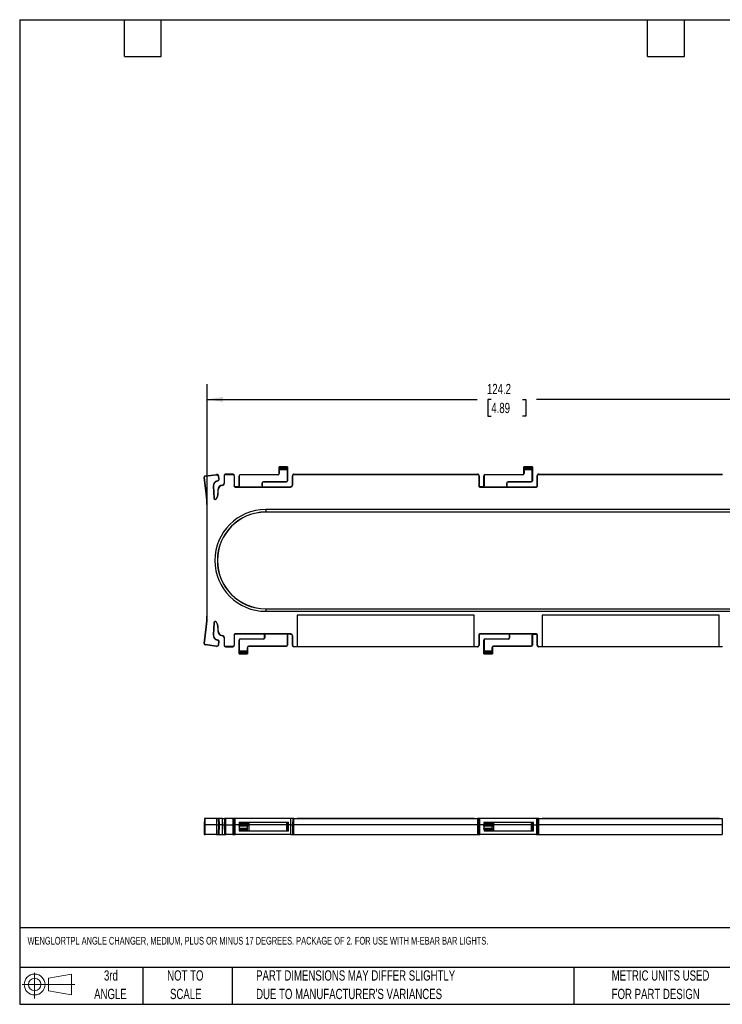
# Model space of a CAD drawing. Header units: millimetres. Extents: x 6 to 273, y 6 to 210.
# Tile 1 of 3: x 6 to 151, y 6 to 210. Entities that reach past the tile are written whole.
import ezdxf

# ---------------------------------------------------------------- set-up
doc = ezdxf.new("R2010")
doc.units = ezdxf.units.MM
doc.layers.add('DIMENSIONS', color=140, linetype='Continuous', lineweight=25)
doc.layers.add('TEXT', color=140, linetype='Continuous', lineweight=25)
doc.styles.add('SLDTEXTSTYLE0', font='TXT', dxfattribs={"width": 0.7})
doc.dimstyles.new('SLDDIMSTYLE2', dxfattribs={"dimtxt": 2.158008, "dimasz": 3.302, "dimexe": 0, "dimexo": 0.0625, "dimgap": 0.539502, "dimtad": 0, "dimtih": 1, "dimtoh": 1, "dimrnd": 1e-09, "dimzin": 12, "dimdsep": 46, "dimtxsty": 'SLDTEXTSTYLE0', "dimsah": 1, "dimcen": 0.09, "dimadec": 0, "dimazin": 3, "dimtfac": 1, "dimtofl": 0, "dimtmove": 0, "dimatfit": 3, "dimfxl": 0, "dimfrac": 2, "dimtolj": 1, "dimtzin": 12, "dimarcsym": 0})

# ---------------------------------------------------------------- blocks, each defined once
blk = doc.blocks.new('Block11')
at = {"color": 7, "linetype": 'Continuous', "lineweight": 18}
for p, q in [((2.59, 5.31), (2.59, 0)), ((5.48, 4.17), (10.18, 5.03)), ((5.48, 1.6), (5.48, 4.17)), ((10.18, 5.03), (10.18, 0.73)), ((0, 2.88), (10.87, 2.88)), ((5.48, 1.6), (10.18, 0.73))]:
    blk.add_line(p, q, dxfattribs=at)
for radius in [2.15, 1.29]:
    blk.add_circle((2.59, 2.88), radius, dxfattribs=at)
blk = doc.blocks.new('Block12')
at = {"color": 7, "linetype": 'Continuous'}
blk.add_blockref('Block11', (0, 0), dxfattribs=at)
blk = doc.blocks.new('SW_NOTE_0_2')
at = {"layer": 'TEXT', "color": 0, "char_height": 2.1167, "attachment_point": 1, "style": 'SLDTEXTSTYLE0'}
for s, insert in [('PART DIMENSIONS MAY DIFFER SLIGHTLY', (0, 2.73)), ("DUE TO MANUFACTURER'S VARIANCES", (0, -1.09))]:
    blk.add_mtext(s, dxfattribs=dict(at, insert=insert))
blk = doc.blocks.new('SW_NOTE_0_3')
at = {"layer": 'TEXT', "color": 0, "char_height": 2.117, "attachment_point": 2, "style": 'SLDTEXTSTYLE0'}
for s, insert in [('NOT TO', (5.26, 2.73)), ('SCALE', (5.35, -1.09))]:
    blk.add_mtext(s, dxfattribs=dict(at, insert=insert))
blk = doc.blocks.new('SW_NOTE_0_4')
at = {"layer": 'TEXT', "color": 0, "char_height": 2.117, "attachment_point": 2, "style": 'SLDTEXTSTYLE0'}
for s, insert in [('3rd', (2.32, 2.73)), ('ANGLE', (2.22, -1.09))]:
    blk.add_mtext(s, dxfattribs=dict(at, insert=insert))
blk = doc.blocks.new('SW_NOTE_0_5')
at = {"layer": 'TEXT', "color": 0, "char_height": 2.1167, "attachment_point": 1, "style": 'SLDTEXTSTYLE0'}
for s, insert in [('METRIC UNITS USED', (0, 2.73)), ('FOR PART DESIGN', (0, -1.09))]:
    blk.add_mtext(s, dxfattribs=dict(at, insert=insert))
blk = doc.blocks.new('_D_4')
at = {"layer": 'DIMENSIONS'}
for p, q in [((44.99, 110.39), (44.99, 134.35)), ((169.23, 110.39), (169.23, 134.35)), ((44.99, 131.18), (100.72, 131.18)), ((103.64, 131.18), (102.91, 131.18)), ((102.91, 131.18), (102.91, 127.75)), ((110.05, 131.18), (110.78, 131.18)), ((110.78, 131.18), (110.78, 127.75)), ((169.23, 131.18), (112.98, 131.18)), ((102.91, 127.75), (103.64, 127.75)), ((110.78, 127.75), (110.05, 127.75))]:
    blk.add_line(p, q, dxfattribs=at)
for points in [[(44.99, 131.18), (48.29, 130.67), (48.29, 131.69)], [(169.23, 131.18), (165.93, 131.69), (165.93, 130.67)]]:
    blk.add_solid(points, dxfattribs=at)
at = {"layer": 'DIMENSIONS', "char_height": 2.117, "attachment_point": 1, "style": 'SLDTEXTSTYLE0'}
for s, insert in [('124.2', (102.74, 134.39)), ('4.89', (103.64, 130.48))]:
    blk.add_mtext(s, dxfattribs=dict(at, insert=insert))

msp = doc.modelspace()

# ---------------------------------------------------------------- linework, layer by layer
for p, q in [((59.865, 117.252), (59.864, 117.253)), ((59.864, 115.906), (59.864, 117.253)), ((59.864, 117.253), (61.614, 117.253)), ((59.864, 115.906), (59.888, 115.906)), ((61.613, 117.252), (59.865, 117.252)), ((59.874, 117.053), (61.603, 117.053)), ((61.596, 116.87), (59.881, 116.87)), ((59.888, 116.638), (59.888, 115.906)), ((61.589, 116.638), (59.888, 116.638)), ((61.589, 114.406), (61.589, 116.638)), ((61.614, 117.253), (61.613, 117.252)), ((61.614, 117.253), (61.614, 114.406)), ((110.365, 117.252), (110.364, 117.253)), ((110.364, 115.906), (110.364, 117.253)), ((110.364, 117.253), (112.114, 117.253)), ((110.364, 115.906), (110.388, 115.906)), ((112.113, 117.252), (110.365, 117.252)), ((110.374, 117.053), (112.103, 117.053)), ((112.096, 116.87), (110.381, 116.87)), ((110.388, 116.638), (110.388, 115.906)), ((112.089, 116.638), (110.388, 116.638)), ((112.089, 114.406), (112.089, 116.638)), ((112.114, 117.253), (112.113, 117.252)), ((112.114, 117.253), (112.114, 114.406)), ((44.389, 115.096), (44.448, 115.104)), ((44.83, 111.669), (44.389, 115.096)), ((44.888, 111.677), (44.448, 115.104)), ((44.611, 115.384), (46.957, 115.685)), ((44.618, 115.325), (44.611, 115.384)), ((44.618, 115.325), (46.965, 115.627)), ((46.957, 115.685), (46.965, 115.627)), ((47.009, 115.63), (47.009, 115.689)), ((47.135, 114.387), (47.144, 114.328)), ((47.354, 115.326), (47.412, 115.334)), ((47.425, 114.774), (47.354, 115.326)), ((47.483, 114.782), (47.412, 115.334)), ((47.483, 114.782), (47.425, 114.774)), ((48.521, 115.433), (48.521, 113.897)), ((48.521, 115.433), (48.581, 115.433)), ((48.581, 113.897), (48.521, 113.897)), ((48.581, 113.897), (48.581, 115.433)), ((48.848, 115.7), (48.848, 115.759)), ((50.294, 115.759), (48.848, 115.759)), ((48.848, 115.7), (50.294, 115.7)), ((50.294, 115.759), (50.294, 115.7)), ((50.561, 115.433), (50.561, 113.336)), ((50.561, 115.433), (50.62, 115.433)), ((50.62, 115.433), (50.62, 113.336)), ((51.614, 115.406), (51.638, 115.406)), ((51.614, 113.362), (51.614, 115.406)), ((51.638, 115.406), (51.638, 113.362)), ((51.864, 115.631), (51.864, 115.656)), ((51.864, 115.656), (59.614, 115.656)), ((59.614, 115.631), (51.864, 115.631)), ((56.339, 113.362), (56.339, 113.906)), ((56.364, 113.906), (56.339, 113.906)), ((56.364, 113.906), (56.364, 113.362)), ((56.614, 114.18), (61.364, 114.18)), ((56.614, 114.156), (56.614, 114.18)), ((61.364, 114.156), (56.614, 114.156)), ((59.614, 115.631), (59.614, 115.656)), ((61.364, 114.18), (61.364, 114.156)), ((61.614, 114.406), (61.589, 114.406)), ((62.607, 115.433), (62.666, 115.433)), ((62.607, 113.586), (62.607, 115.433)), ((62.666, 113.586), (62.666, 115.433)), ((62.933, 115.7), (62.933, 115.759)), ((62.933, 115.759), (100.794, 115.759)), ((62.933, 115.7), (100.794, 115.7)), ((100.794, 115.759), (100.794, 115.7)), ((101.061, 115.433), (101.061, 113.336)), ((101.061, 115.433), (101.12, 115.433)), ((101.12, 115.433), (101.12, 113.336)), ((102.114, 115.406), (102.138, 115.406)), ((102.114, 113.362), (102.114, 115.406)), ((102.138, 115.406), (102.138, 113.362)), ((102.364, 115.631), (102.364, 115.656)), ((102.364, 115.656), (110.114, 115.656)), ((110.114, 115.631), (102.364, 115.631)), ((106.839, 113.362), (106.839, 113.906)), ((106.864, 113.906), (106.839, 113.906)), ((106.864, 113.906), (106.864, 113.362)), ((107.114, 114.18), (111.864, 114.18)), ((107.114, 114.156), (107.114, 114.18)), ((111.864, 114.156), (107.114, 114.156)), ((110.114, 115.631), (110.114, 115.656)), ((111.864, 114.18), (111.864, 114.156)), ((112.114, 114.406), (112.089, 114.406)), ((113.107, 115.433), (113.166, 115.433)), ((113.107, 113.336), (113.107, 115.433)), ((113.166, 113.336), (113.166, 115.433)), ((113.433, 115.7), (113.433, 115.759)), ((113.433, 115.759), (151.294, 115.759)), ((113.433, 115.7), (151.294, 115.7)), ((151.294, 115.759), (151.294, 115.7)), ((46.251, 113.276), (46.31, 113.28)), ((46.251, 113.276), (46.416, 110.83)), ((46.31, 113.28), (46.475, 110.834)), ((47.243, 112.502), (47.302, 112.502)), ((47.243, 112.502), (47.243, 111.802)), ((47.302, 111.802), (47.243, 111.802)), ((47.302, 111.802), (47.302, 112.502)), ((48.167, 113.446), (48.162, 113.505)), ((50.62, 113.336), (50.561, 113.336)), ((50.794, 113.103), (50.794, 113.162)), ((51.414, 113.162), (50.794, 113.162)), ((50.794, 113.103), (62.184, 113.103)), ((51.414, 113.162), (51.414, 113.138)), ((51.414, 113.138), (56.564, 113.138)), ((51.614, 113.362), (51.638, 113.362)), ((56.339, 113.362), (56.364, 113.362)), ((56.564, 113.138), (56.564, 113.162)), ((56.564, 113.162), (62.184, 113.162)), ((62.184, 113.162), (62.184, 113.103)), ((62.666, 113.586), (62.607, 113.586)), ((101.12, 113.336), (101.061, 113.336)), ((101.294, 113.103), (101.294, 113.162)), ((101.914, 113.162), (101.294, 113.162)), ((101.294, 113.103), (112.934, 113.103)), ((101.914, 113.162), (101.914, 113.138)), ((101.914, 113.138), (107.064, 113.138)), ((102.114, 113.362), (102.138, 113.362)), ((106.839, 113.362), (106.864, 113.362)), ((107.064, 113.138), (107.064, 113.162)), ((107.064, 113.162), (112.934, 113.162)), ((112.934, 113.162), (112.934, 113.103)), ((113.166, 113.336), (113.107, 113.336)), ((44.888, 111.677), (44.83, 111.669)), ((46.475, 110.834), (46.416, 110.83)), ((46.972, 110.686), (46.923, 110.718)), ((44.993, 86.785), (44.993, 109.12)), ((45.052, 109.12), (44.993, 109.12)), ((45.052, 86.785), (45.052, 109.12)), ((57.114, 108.453), (57.114, 107.943)), ((157.114, 108.453), (57.114, 108.453)), ((157.114, 107.943), (57.114, 107.943)), ((57.114, 107.943), (57.114, 107.918)), ((157.114, 107.918), (57.114, 107.918)), ((57.114, 87.988), (57.114, 87.963)), ((57.114, 87.988), (157.114, 87.988)), ((57.114, 87.963), (57.114, 87.453)), ((57.114, 87.963), (157.114, 87.963)), ((57.114, 87.453), (157.114, 87.453)), ((45.052, 86.785), (44.993, 86.785)), ((100.12, 86.647), (63.607, 86.647)), ((63.607, 86.647), (63.607, 80.206)), ((100.12, 80.206), (100.12, 86.647)), ((150.62, 86.647), (114.107, 86.647)), ((114.107, 86.647), (114.107, 80.206)), ((150.62, 80.206), (150.62, 86.647)), ((44.389, 80.809), (44.83, 84.236)), ((44.448, 80.801), (44.888, 84.229)), ((44.888, 84.229), (44.83, 84.236)), ((46.416, 85.076), (46.251, 82.63)), ((46.475, 85.072), (46.31, 82.626)), ((46.416, 85.076), (46.475, 85.072)), ((46.923, 85.187), (46.972, 85.22)), ((47.243, 84.104), (47.243, 83.403)), ((47.302, 84.104), (47.243, 84.104)), ((47.302, 83.403), (47.243, 83.403)), ((47.302, 83.403), (47.302, 84.104)), ((46.31, 82.626), (46.251, 82.63)), ((47.144, 81.577), (47.135, 81.519)), ((48.162, 82.401), (48.167, 82.46)), ((48.521, 82.009), (48.581, 82.009)), ((48.521, 82.009), (48.521, 80.473)), ((48.581, 80.473), (48.581, 82.009)), ((50.561, 82.57), (50.561, 80.473)), ((50.561, 82.57), (50.62, 82.57)), ((50.62, 82.57), (50.62, 80.473)), ((62.184, 82.803), (50.794, 82.803)), ((50.794, 82.743), (50.794, 82.803)), ((56.664, 82.743), (50.794, 82.743)), ((51.614, 81.5), (51.638, 81.5)), ((51.614, 78.653), (51.614, 81.5)), ((51.638, 81.5), (51.638, 79.268)), ((51.864, 81.726), (51.864, 81.75)), ((51.864, 81.75), (56.614, 81.75)), ((56.614, 81.726), (51.864, 81.726)), ((56.614, 81.75), (56.614, 81.726)), ((61.814, 82.768), (56.664, 82.768)), ((56.664, 82.768), (56.664, 82.743)), ((56.888, 82.543), (56.864, 82.543)), ((56.864, 82), (56.864, 82.543)), ((56.888, 82), (56.864, 82)), ((56.888, 82.543), (56.888, 82)), ((61.589, 80.5), (61.589, 82.543)), ((61.614, 82.543), (61.589, 82.543)), ((61.614, 82.543), (61.614, 80.5)), ((61.814, 82.743), (61.814, 82.768)), ((62.184, 82.743), (61.814, 82.743)), ((62.184, 82.803), (62.184, 82.743)), ((62.607, 82.32), (62.666, 82.32)), ((62.607, 80.473), (62.607, 82.32)), ((62.666, 80.473), (62.666, 82.32)), ((101.061, 82.57), (101.061, 80.473)), ((101.061, 82.57), (101.12, 82.57)), ((101.12, 82.57), (101.12, 80.473)), ((112.934, 82.803), (101.294, 82.803)), ((101.294, 82.743), (101.294, 82.803)), ((107.164, 82.743), (101.294, 82.743)), ((102.114, 81.5), (102.138, 81.5)), ((102.114, 78.653), (102.114, 81.5)), ((102.138, 81.5), (102.138, 79.268)), ((102.364, 81.726), (102.364, 81.75)), ((102.364, 81.75), (107.114, 81.75)), ((107.114, 81.726), (102.364, 81.726)), ((107.114, 81.75), (107.114, 81.726)), ((112.314, 82.768), (107.164, 82.768)), ((107.164, 82.768), (107.164, 82.743)), ((107.364, 82), (107.364, 82.543)), ((107.388, 82.543), (107.364, 82.543)), ((107.364, 82), (107.388, 82)), ((107.388, 82.543), (107.388, 82)), ((112.089, 80.5), (112.089, 82.543)), ((112.114, 82.543), (112.089, 82.543)), ((112.114, 82.543), (112.114, 80.5)), ((112.314, 82.743), (112.314, 82.768)), ((112.314, 82.743), (112.934, 82.743)), ((112.934, 82.803), (112.934, 82.743)), ((113.107, 82.57), (113.166, 82.57)), ((113.107, 80.473), (113.107, 82.57)), ((113.166, 80.473), (113.166, 82.57)), ((44.448, 80.801), (44.389, 80.809)), ((44.611, 80.522), (44.618, 80.58)), ((46.957, 80.22), (44.611, 80.522)), ((46.965, 80.279), (44.618, 80.58)), ((46.965, 80.279), (46.957, 80.22)), ((47.354, 80.579), (47.425, 81.132)), ((47.412, 80.572), (47.354, 80.579)), ((47.412, 80.572), (47.483, 81.124)), ((47.425, 81.132), (47.483, 81.124)), ((48.581, 80.473), (48.521, 80.473)), ((50.294, 80.206), (48.848, 80.206)), ((48.848, 80.147), (48.848, 80.206)), ((48.848, 80.147), (50.294, 80.147)), ((50.294, 80.206), (50.294, 80.147)), ((50.62, 80.473), (50.561, 80.473)), ((51.638, 79.268), (53.339, 79.268)), ((53.364, 80), (53.339, 80)), ((53.339, 79.268), (53.339, 80)), ((53.364, 80), (53.364, 78.653)), ((53.614, 80.274), (61.364, 80.274)), ((53.614, 80.274), (53.614, 80.25)), ((61.364, 80.25), (53.614, 80.25)), ((61.364, 80.274), (61.364, 80.25)), ((61.614, 80.5), (61.589, 80.5)), ((62.666, 80.473), (62.607, 80.473)), ((62.933, 80.147), (62.933, 80.206)), ((62.933, 80.206), (63.607, 80.206)), ((100.794, 80.147), (62.933, 80.147)), ((63.607, 80.206), (63.607, 80.204)), ((63.607, 80.204), (100.12, 80.204)), ((100.12, 80.206), (100.794, 80.206)), ((100.12, 80.204), (100.12, 80.206)), ((100.794, 80.206), (100.794, 80.147)), ((101.12, 80.473), (101.061, 80.473)), ((102.138, 79.268), (103.839, 79.268)), ((103.864, 80), (103.839, 80)), ((103.839, 79.268), (103.839, 80)), ((103.864, 80), (103.864, 78.653)), ((104.114, 80.274), (111.864, 80.274)), ((104.114, 80.274), (104.114, 80.25)), ((111.864, 80.25), (104.114, 80.25)), ((111.864, 80.274), (111.864, 80.25)), ((112.114, 80.5), (112.089, 80.5)), ((113.166, 80.473), (113.107, 80.473)), ((113.433, 80.147), (113.433, 80.206)), ((113.433, 80.206), (114.107, 80.206)), ((151.294, 80.147), (113.433, 80.147)), ((114.107, 80.206), (114.107, 80.204)), ((114.107, 80.204), (150.62, 80.204)), ((150.62, 80.206), (151.294, 80.206)), ((150.62, 80.204), (150.62, 80.206)), ((151.294, 80.206), (151.294, 80.147)), ((51.614, 78.653), (51.615, 78.654)), ((53.364, 78.653), (51.614, 78.653)), ((51.615, 78.654), (53.363, 78.654)), ((53.353, 78.853), (51.624, 78.853)), ((51.631, 79.035), (53.346, 79.035)), ((53.363, 78.654), (53.364, 78.653)), ((102.114, 78.653), (102.115, 78.654)), ((103.864, 78.653), (102.114, 78.653)), ((102.115, 78.654), (103.863, 78.654)), ((103.853, 78.853), (102.124, 78.853)), ((102.131, 79.035), (103.846, 79.035)), ((103.863, 78.654), (103.864, 78.653)), ((44.446, 44.716), (44.387, 43.36)), ((44.618, 44.716), (44.446, 44.716)), ((44.611, 43.36), (44.618, 44.716)), ((46.965, 44.716), (44.618, 44.716)), ((46.965, 44.716), (46.957, 43.36)), ((47.354, 44.716), (46.965, 44.716)), ((47.412, 43.36), (47.354, 44.716)), ((47.354, 44.716), (47.425, 44.716)), ((47.425, 44.716), (47.483, 43.36)), ((47.428, 44.716), (47.425, 44.716)), ((47.487, 43.36), (47.428, 44.716)), ((48.167, 44.716), (47.428, 44.716)), ((48.162, 43.36), (48.167, 44.716)), ((48.167, 44.716), (48.581, 44.716)), ((48.581, 44.716), (48.521, 43.36)), ((48.848, 43.36), (48.848, 44.716)), ((50.294, 44.716), (48.848, 44.716)), ((50.294, 44.716), (50.294, 43.36)), ((50.62, 43.36), (50.561, 44.716)), ((50.794, 43.36), (50.794, 44.716)), ((62.184, 44.716), (50.794, 44.716)), ((62.184, 44.716), (62.184, 43.36)), ((62.666, 44.716), (62.607, 43.36)), ((62.933, 43.36), (62.933, 44.716)), ((62.933, 44.716), (63.607, 44.716)), ((63.607, 44.716), (63.607, 44.666)), ((100.12, 44.716), (63.607, 44.716)), ((100.12, 44.666), (100.12, 44.716)), ((100.12, 44.716), (100.794, 44.716)), ((100.794, 44.716), (100.794, 43.36)), ((101.12, 43.36), (101.061, 44.716)), ((101.294, 43.36), (101.294, 44.716)), ((112.934, 44.716), (101.294, 44.716)), ((112.934, 44.716), (112.934, 43.36)), ((113.166, 44.716), (113.107, 43.36)), ((113.433, 43.36), (113.433, 44.716)), ((113.433, 44.716), (114.107, 44.716)), ((114.107, 44.716), (114.107, 44.666)), ((150.62, 44.716), (114.107, 44.716)), ((150.62, 44.666), (150.62, 44.716)), ((150.62, 44.716), (151.294, 44.716)), ((151.294, 44.716), (151.294, 43.36)), ((44.387, 43.36), (44.438, 41.416)), ((44.387, 43.36), (44.611, 43.36)), ((44.617, 41.416), (44.611, 43.36)), ((46.957, 43.36), (44.611, 43.36)), ((46.957, 43.36), (47.412, 43.36)), ((46.957, 43.36), (46.964, 41.416)), ((47.362, 41.416), (47.412, 43.36)), ((47.412, 43.36), (47.483, 43.36)), ((47.483, 43.36), (47.433, 41.416)), ((47.436, 41.416), (47.487, 43.36)), ((47.487, 43.36), (47.483, 43.36)), ((48.162, 43.36), (47.487, 43.36)), ((48.166, 41.416), (48.162, 43.36)), ((48.162, 43.36), (48.521, 43.36)), ((48.521, 43.36), (48.572, 41.416)), ((48.848, 41.416), (48.848, 43.36)), ((48.848, 43.36), (50.294, 43.36)), ((50.294, 43.36), (50.294, 41.416)), ((50.569, 41.416), (50.62, 43.36)), ((50.794, 41.416), (50.794, 43.36)), ((51.614, 43.36), (50.794, 43.36)), ((51.614, 43.36), (51.615, 43.382)), ((53.364, 43.36), (51.614, 43.36)), ((51.619, 43.134), (51.614, 43.36)), ((51.624, 43.605), (51.615, 43.382)), ((51.615, 43.382), (53.363, 43.382)), ((53.358, 43.134), (51.619, 43.134)), ((51.631, 43.758), (51.624, 43.605)), ((53.353, 43.605), (51.624, 43.605)), ((51.63, 42.725), (53.347, 42.725)), ((51.63, 42.725), (51.632, 42.653)), ((51.638, 43.916), (51.631, 43.758)), ((51.631, 43.758), (53.346, 43.758)), ((51.638, 43.916), (53.339, 43.916)), ((53.346, 43.758), (53.339, 43.916)), ((53.339, 43.916), (53.614, 43.916)), ((53.345, 42.653), (53.347, 42.725)), ((53.346, 43.758), (53.353, 43.605)), ((53.363, 43.382), (53.353, 43.605)), ((53.364, 43.36), (53.358, 43.134)), ((53.363, 43.382), (53.364, 43.36)), ((53.614, 43.36), (53.364, 43.36)), ((53.614, 43.916), (53.614, 43.36)), ((53.614, 43.916), (61.364, 43.916)), ((53.614, 43.36), (53.614, 42.116)), ((61.364, 43.36), (53.614, 43.36)), ((61.364, 43.916), (61.364, 43.36)), ((61.364, 43.916), (61.589, 43.916)), ((61.364, 43.36), (61.364, 42.116)), ((61.364, 43.36), (61.614, 43.36)), ((61.581, 42.116), (61.614, 43.36)), ((61.614, 43.36), (61.589, 43.916)), ((61.589, 43.916), (61.814, 43.916)), ((61.814, 43.36), (61.614, 43.36)), ((61.814, 43.36), (61.814, 43.916)), ((61.814, 42.116), (61.814, 43.36)), ((62.184, 43.36), (61.814, 43.36)), ((62.184, 43.36), (62.184, 41.416)), ((62.607, 43.36), (62.658, 41.416)), ((62.933, 41.416), (62.933, 43.36)), ((100.794, 43.36), (62.933, 43.36)), ((63.607, 44.666), (100.12, 44.666)), ((100.794, 43.36), (100.794, 41.416)), ((101.069, 41.416), (101.12, 43.36)), ((101.294, 41.416), (101.294, 43.36)), ((102.114, 43.36), (101.294, 43.36)), ((102.114, 43.36), (102.115, 43.382)), ((102.119, 43.134), (102.114, 43.36)), ((103.864, 43.36), (102.114, 43.36)), ((102.124, 43.605), (102.115, 43.382)), ((102.115, 43.382), (103.863, 43.382)), ((103.858, 43.134), (102.119, 43.134)), ((102.131, 43.758), (102.124, 43.605)), ((103.853, 43.605), (102.124, 43.605)), ((102.13, 42.725), (103.847, 42.725)), ((102.13, 42.725), (102.132, 42.653)), ((102.138, 43.916), (102.131, 43.758)), ((102.131, 43.758), (103.846, 43.758)), ((102.138, 43.916), (103.839, 43.916)), ((103.846, 43.758), (103.839, 43.916)), ((103.839, 43.916), (104.114, 43.916)), ((103.845, 42.653), (103.847, 42.725)), ((103.846, 43.758), (103.853, 43.605)), ((103.863, 43.382), (103.853, 43.605)), ((103.864, 43.36), (103.858, 43.134)), ((103.863, 43.382), (103.864, 43.36)), ((104.114, 43.36), (103.864, 43.36)), ((104.114, 43.916), (104.114, 43.36)), ((104.114, 43.916), (111.864, 43.916)), ((104.114, 43.36), (104.114, 42.116)), ((111.864, 43.36), (104.114, 43.36)), ((111.864, 43.916), (111.864, 43.36)), ((111.864, 43.916), (112.089, 43.916)), ((111.864, 43.36), (111.864, 42.116)), ((111.864, 43.36), (112.114, 43.36)), ((112.081, 42.116), (112.114, 43.36)), ((112.114, 43.36), (112.089, 43.916)), ((112.089, 43.916), (112.314, 43.916)), ((112.314, 43.36), (112.114, 43.36)), ((112.314, 43.36), (112.314, 43.916)), ((112.314, 42.116), (112.314, 43.36)), ((112.314, 43.36), (112.934, 43.36)), ((112.934, 43.36), (112.934, 41.416)), ((113.107, 43.36), (113.158, 41.416)), ((113.433, 41.416), (113.433, 43.36)), ((151.294, 43.36), (113.433, 43.36)), ((114.107, 44.666), (150.62, 44.666)), ((151.294, 43.36), (151.294, 41.416)), ((44.438, 41.416), (44.617, 41.416)), ((46.964, 41.416), (44.617, 41.416)), ((46.964, 41.416), (47.362, 41.416)), ((47.433, 41.416), (47.362, 41.416)), ((47.433, 41.416), (47.436, 41.416)), ((50.294, 41.416), (48.848, 41.416)), ((62.184, 41.416), (50.794, 41.416)), ((51.632, 42.653), (53.345, 42.653)), ((51.632, 42.653), (51.639, 42.391)), ((53.338, 42.391), (51.639, 42.391)), ((51.639, 42.391), (51.646, 42.116)), ((53.356, 42.116), (51.646, 42.116)), ((53.331, 42.129), (53.338, 42.391)), ((53.338, 42.391), (53.345, 42.653)), ((53.614, 42.116), (53.356, 42.116)), ((61.364, 42.116), (53.614, 42.116)), ((61.581, 42.116), (61.364, 42.116)), ((61.814, 42.116), (61.581, 42.116)), ((62.933, 41.416), (100.794, 41.416)), ((112.934, 41.416), (101.294, 41.416)), ((102.132, 42.653), (103.845, 42.653)), ((102.139, 42.391), (102.132, 42.653)), ((103.838, 42.391), (102.139, 42.391)), ((102.139, 42.391), (102.146, 42.116)), ((103.856, 42.116), (102.146, 42.116)), ((103.831, 42.129), (103.838, 42.391)), ((103.845, 42.653), (103.838, 42.391)), ((104.114, 42.116), (103.856, 42.116)), ((111.864, 42.116), (104.114, 42.116)), ((112.081, 42.116), (111.864, 42.116)), ((112.314, 42.116), (112.081, 42.116)), ((113.433, 41.416), (151.294, 41.416))]:
    msp.add_line(p, q)
for centre, radius, start, end in [((59.614, 115.906), 0.274, 270, 0), ((59.614, 115.906), 0.25, 270, 0), ((110.114, 115.906), 0.274, 270, 0), ((110.114, 115.906), 0.25, 270, 0), ((47.301, 113.347), 1.053, 99.07557, 183.8699), ((47.301, 113.347), 0.993, 99.07441, 183.8699), ((47.009, 115.282), 0.407, 90.00001, 97.32402), ((47.009, 115.282), 0.347, 90, 97.32402), ((48.128, 113.897), 0.393, 274.97163, 0), ((48.128, 113.897), 0.453, 274.97163, 360), ((51.864, 115.406), 0.25, 90, 180), ((51.864, 115.406), 0.226, 90, 180), ((56.614, 113.906), 0.274, 90, 180), ((56.614, 113.906), 0.25, 90, 180), ((61.364, 114.406), 0.226, 270, 0), ((61.364, 114.406), 0.25, 270, 0), ((102.364, 115.406), 0.25, 90, 180), ((102.364, 115.406), 0.226, 90, 180), ((107.114, 113.906), 0.274, 90, 180), ((107.114, 113.906), 0.25, 90, 180), ((111.864, 114.406), 0.226, 270, 0), ((111.864, 114.406), 0.25, 270, 0), ((45.249, 111.802), 1.993, 327.07991, 0), ((45.249, 111.802), 2.053, 327.07991, 0), ((48.249, 112.502), 1.007, 94.97163, 180), ((48.249, 112.502), 0.947, 94.97163, 180), ((51.414, 113.362), 0.224, 270, 0), ((51.414, 113.362), 0.2, 270, 0), ((56.564, 113.362), 0.224, 180, 270), ((56.564, 113.362), 0.2, 180, 270), ((101.914, 113.362), 0.224, 270, 0), ((101.914, 113.362), 0.2, 270, 0), ((107.064, 113.362), 0.224, 180, 270), ((107.064, 113.362), 0.2, 180, 270), ((24.999, 109.12), 19.993, 0, 7.32402), ((24.999, 109.12), 20.053, 0, 7.32402), ((46.718, 110.85), 0.303, 183.8699, 327.07991), ((46.718, 110.85), 0.243, 183.8699, 327.07991), ((57.114, 97.953), 10.5, 90, 270), ((57.114, 97.953), 9.99, 90, 270), ((57.114, 97.953), 9.965, 90, 270), ((24.999, 86.785), 19.993, 352.67598, 0), ((24.999, 86.785), 20.053, 352.67598, 0), ((46.718, 85.055), 0.303, 32.92009, 176.1301), ((46.718, 85.055), 0.243, 32.92009, 176.1301), ((45.249, 84.104), 1.993, 0, 32.92009), ((45.249, 84.104), 2.053, 0, 32.92009), ((48.249, 83.403), 1.007, 180, 265.02837), ((48.249, 83.403), 0.947, 180, 265.02837), ((47.301, 82.559), 1.053, 176.1301, 260.92559), ((47.301, 82.559), 0.993, 176.1301, 260.92559), ((47.08, 81.176), 0.347, 352.67598, 80.92559), ((47.08, 81.176), 0.407, 352.67598, 80.92559), ((48.128, 82.009), 0.393, 0, 85.02837), ((48.128, 82.009), 0.453, 360, 85.02837), ((51.864, 81.5), 0.25, 90, 180), ((51.864, 81.5), 0.226, 90, 180), ((56.614, 82), 0.274, 270, 0), ((56.614, 82), 0.25, 270, 0), ((56.664, 82.543), 0.224, 0, 90), ((56.664, 82.543), 0.2, 0, 90), ((61.814, 82.543), 0.224, 90, 180), ((61.814, 82.543), 0.2, 90, 180), ((102.364, 81.5), 0.25, 90, 180), ((102.364, 81.5), 0.226, 90, 180), ((107.114, 82), 0.274, 270, 0), ((107.114, 82), 0.25, 270, 0), ((107.164, 82.543), 0.224, 0, 90), ((107.164, 82.543), 0.2, 0, 90), ((112.314, 82.543), 0.224, 90, 180), ((112.314, 82.543), 0.2, 90, 180), ((44.643, 80.776), 0.257, 172.67598, 262.67598), ((44.643, 80.776), 0.197, 172.67598, 262.67598), ((47.009, 80.623), 0.407, 262.67598, 352.67598), ((47.009, 80.623), 0.347, 262.67598, 352.67598), ((53.614, 80), 0.274, 90, 180), ((53.614, 80), 0.25, 90, 180), ((61.364, 80.5), 0.226, 270, 0), ((61.364, 80.5), 0.25, 270, 0), ((104.114, 80), 0.274, 90, 180), ((104.114, 80), 0.25, 90, 180), ((111.864, 80.5), 0.226, 270, 0), ((111.864, 80.5), 0.25, 270, 0)]:
    msp.add_arc(centre, radius, start, end)
for centre, start_param, end_param in [((59.864, 117.003), 4.9143275, 6.1959188), ((59.885, 117.103), 1.7715737, 2.7636307), ((59.877, 116.638), 4.712389, 5.9052233), ((61.6, 116.638), 0.377962, 1.5707963), ((61.592, 117.103), 3.5195546, 4.5116116), ((61.614, 117.003), 0.0872665, 1.3688579), ((110.364, 117.003), 4.9143275, 6.1959188), ((110.385, 117.103), 1.7715737, 2.7636307), ((110.377, 116.638), 4.712389, 5.9052233), ((112.1, 116.638), 0.377962, 1.5707963), ((112.092, 117.103), 3.5195546, 4.5116116), ((112.114, 117.003), 0.0872665, 1.3688579), ((51.627, 79.268), 3.5195546, 4.712389), ((53.35, 79.268), 1.5707963, 2.7636307), ((102.127, 79.268), 3.5195546, 4.712389), ((103.85, 79.268), 1.5707963, 2.7636307), ((51.614, 78.903), 3.2288591, 4.5104505), ((51.635, 78.803), 0.377962, 1.370019), ((53.342, 78.803), 4.9131663, 5.9052233), ((53.364, 78.903), 1.7727348, 3.0543262), ((102.114, 78.903), 3.2288591, 4.5104505), ((102.135, 78.803), 0.377962, 1.370019), ((103.842, 78.803), 4.9131664, 5.9052233), ((103.864, 78.903), 1.7727348, 3.0543262)]:
    msp.add_ellipse(centre, major_axis=(0, 0.25), ratio=0.0436609, start_param=start_param, end_param=end_param)
for points, knots in [([(44.611, 115.384), (44.593, 115.382), (44.559, 115.374), (44.514, 115.353), (44.474, 115.324), (44.439, 115.287), (44.412, 115.244), (44.395, 115.198), (44.386, 115.149), (44.387, 115.114), (44.389, 115.096)], [-0.0000042, -0.0000042, -0.0000042, -0.0000042, 0.125, 0.25, 0.375, 0.5, 0.625, 0.75, 0.875, 1, 1, 1, 1]), ([(44.448, 115.104), (44.448, 115.104), (44.446, 115.118), (44.445, 115.144), (44.452, 115.182), (44.466, 115.218), (44.486, 115.251), (44.513, 115.279), (44.544, 115.301), (44.579, 115.317), (44.605, 115.323), (44.618, 115.325)], [-0.0000049, -0.0000049, -0.0000049, -0.0000049, 0.0001304, 0.1251304, 0.2501304, 0.3751304, 0.5001304, 0.6251304, 0.7501304, 0.8751304, 1.0001354, 1.0001354, 1.0001354, 1.0001354]), ([(47.412, 115.334), (47.409, 115.36), (47.398, 115.409), (47.369, 115.475), (47.33, 115.536), (47.279, 115.589), (47.23, 115.625), (47.188, 115.648), (47.155, 115.662), (47.12, 115.674), (47.085, 115.682), (47.048, 115.688), (47.022, 115.689), (47.009, 115.689)], [0, 0, 0, 0, 0.125, 0.25, 0.375, 0.5, 0.625, 0.6875, 0.75, 0.8125, 0.875, 0.9375, 1.0000001, 1.0000001, 1.0000001, 1.0000001]), ([(47.009, 115.63), (47.02, 115.63), (47.042, 115.629), (47.074, 115.624), (47.104, 115.617), (47.133, 115.607), (47.162, 115.595), (47.198, 115.575), (47.24, 115.544), (47.283, 115.499), (47.317, 115.447), (47.341, 115.39), (47.351, 115.348), (47.354, 115.326), (47.354, 115.326)], [-0.0000637, -0.0000637, -0.0000637, -0.0000637, 0.0624363, 0.1249363, 0.1874363, 0.2499363, 0.3124363, 0.3749363, 0.4999363, 0.6249363, 0.7499363, 0.8749363, 0.9999363, 1, 1, 1, 1]), ([(47.425, 114.774), (47.428, 114.751), (47.429, 114.706), (47.418, 114.641), (47.395, 114.578), (47.36, 114.521), (47.316, 114.471), (47.261, 114.431), (47.202, 114.402), (47.158, 114.39), (47.135, 114.387), (47.135, 114.387)], [-0.0000377, -0.0000377, -0.0000377, -0.0000377, 0.1249623, 0.2499623, 0.3749623, 0.4999623, 0.6249623, 0.7499623, 0.8749623, 0.9999623, 1.0000001, 1.0000001, 1.0000001, 1.0000001]), ([(47.144, 114.328), (47.172, 114.332), (47.223, 114.346), (47.292, 114.38), (47.356, 114.427), (47.408, 114.485), (47.449, 114.552), (47.476, 114.626), (47.488, 114.702), (47.487, 114.754), (47.483, 114.782)], [0, 0, 0, 0, 0.125, 0.25, 0.375, 0.5, 0.625, 0.75, 0.875, 1.0000001, 1.0000001, 1.0000001, 1.0000001]), ([(48.848, 115.759), (48.805, 115.759), (48.72, 115.742), (48.611, 115.669), (48.538, 115.561), (48.521, 115.475), (48.521, 115.433)], [-0.0000002, -0.0000002, -0.0000002, -0.0000002, 0.2480879, 0.4999418, 0.7513102, 1.0000006, 1.0000006, 1.0000006, 1.0000006]), ([(48.581, 115.433), (48.581, 115.467), (48.594, 115.537), (48.654, 115.626), (48.743, 115.686), (48.813, 115.7), (48.848, 115.7)], [-0.0000003, -0.0000003, -0.0000003, -0.0000003, 0.2486902, 0.5000586, 0.7519125, 1.0000007, 1.0000007, 1.0000007, 1.0000007]), ([(50.62, 115.433), (50.62, 115.475), (50.603, 115.56), (50.531, 115.669), (50.422, 115.742), (50.336, 115.759), (50.294, 115.759)], [-0.0000003, -0.0000003, -0.0000003, -0.0000003, 0.2480879, 0.4999418, 0.7513102, 1.0000006, 1.0000006, 1.0000006, 1.0000006]), ([(50.294, 115.7), (50.328, 115.7), (50.399, 115.686), (50.488, 115.626), (50.547, 115.537), (50.561, 115.467), (50.561, 115.433)], [-0.0000003, -0.0000003, -0.0000003, -0.0000003, 0.2486902, 0.5000586, 0.7519125, 1.0000006, 1.0000006, 1.0000006, 1.0000006]), ([(62.933, 115.759), (62.891, 115.759), (62.805, 115.742), (62.697, 115.669), (62.624, 115.561), (62.607, 115.475), (62.607, 115.433)], [-0.0000003, -0.0000003, -0.0000003, -0.0000003, 0.2480879, 0.4999418, 0.7513102, 1.0000006, 1.0000006, 1.0000006, 1.0000006]), ([(62.666, 115.433), (62.666, 115.467), (62.68, 115.537), (62.74, 115.626), (62.828, 115.686), (62.899, 115.7), (62.933, 115.7)], [-0.0000003, -0.0000003, -0.0000003, -0.0000003, 0.2486901, 0.5000585, 0.7519124, 1.0000006, 1.0000006, 1.0000006, 1.0000006]), ([(101.12, 115.433), (101.12, 115.475), (101.103, 115.56), (101.031, 115.669), (100.922, 115.742), (100.836, 115.759), (100.794, 115.759)], [-0.0000003, -0.0000003, -0.0000003, -0.0000003, 0.2480879, 0.4999418, 0.7513102, 1.0000006, 1.0000006, 1.0000006, 1.0000006]), ([(100.794, 115.7), (100.828, 115.7), (100.899, 115.686), (100.988, 115.626), (101.047, 115.537), (101.061, 115.467), (101.061, 115.433)], [-0.0000003, -0.0000003, -0.0000003, -0.0000003, 0.2486901, 0.5000585, 0.7519124, 1.0000006, 1.0000006, 1.0000006, 1.0000006]), ([(113.433, 115.759), (113.391, 115.759), (113.305, 115.742), (113.197, 115.669), (113.124, 115.561), (113.107, 115.475), (113.107, 115.433)], [-0.0000003, -0.0000003, -0.0000003, -0.0000003, 0.2480879, 0.4999418, 0.7513102, 1.0000006, 1.0000006, 1.0000006, 1.0000006]), ([(113.166, 115.433), (113.166, 115.467), (113.18, 115.537), (113.24, 115.626), (113.328, 115.686), (113.399, 115.7), (113.433, 115.7)], [-0.0000003, -0.0000003, -0.0000003, -0.0000003, 0.2486901, 0.5000585, 0.7519124, 1.0000006, 1.0000006, 1.0000006, 1.0000006]), ([(50.561, 113.336), (50.561, 113.295), (50.582, 113.214), (50.672, 113.125), (50.753, 113.103), (50.794, 113.103)], [0.00000086, 0.00000086, 0.00000086, 0.00000086, 0.33208873, 0.66688684, 1.00000014, 1.00000014, 1.00000014, 1.00000014]), ([(50.794, 113.162), (50.764, 113.162), (50.703, 113.179), (50.636, 113.245), (50.62, 113.306), (50.62, 113.336)], [0.00000109, 0.00000109, 0.00000109, 0.00000109, 0.33311416, 0.66791227, 1.0000002, 1.0000002, 1.0000002, 1.0000002]), ([(62.184, 113.103), (62.246, 113.103), (62.372, 113.128), (62.534, 113.235), (62.641, 113.397), (62.666, 113.523), (62.666, 113.586)], [-0.0000002, -0.0000002, -0.0000002, -0.0000002, 0.247175, 0.4998155, 0.7528066, 0.9999999, 0.9999999, 0.9999999, 0.9999999]), ([(62.607, 113.586), (62.607, 113.531), (62.585, 113.42), (62.491, 113.278), (62.349, 113.184), (62.238, 113.162), (62.184, 113.162)], [-0.0000003, -0.0000003, -0.0000003, -0.0000003, 0.2471931, 0.5001841, 0.7528247, 0.9999999, 0.9999999, 0.9999999, 0.9999999]), ([(101.061, 113.336), (101.061, 113.295), (101.082, 113.214), (101.172, 113.125), (101.253, 113.103), (101.294, 113.103)], [0.00000086, 0.00000086, 0.00000086, 0.00000086, 0.33208873, 0.66688684, 1.00000014, 1.00000014, 1.00000014, 1.00000014]), ([(101.294, 113.162), (101.264, 113.162), (101.203, 113.179), (101.136, 113.245), (101.12, 113.306), (101.12, 113.336)], [0.00000109, 0.00000109, 0.00000109, 0.00000109, 0.33311416, 0.66791227, 1.0000002, 1.0000002, 1.0000002, 1.0000002]), ([(112.934, 113.103), (112.974, 113.103), (113.055, 113.125), (113.145, 113.214), (113.166, 113.295), (113.166, 113.336)], [0.00000086, 0.00000086, 0.00000086, 0.00000086, 0.33208873, 0.66688684, 1.00000014, 1.00000014, 1.00000014, 1.00000014]), ([(113.107, 113.336), (113.107, 113.306), (113.091, 113.245), (113.024, 113.178), (112.963, 113.162), (112.934, 113.162)], [0.00000101, 0.00000101, 0.00000101, 0.00000101, 0.33311416, 0.66791227, 1.00000021, 1.00000021, 1.00000021, 1.00000021]), ([(50.794, 82.803), (50.753, 82.803), (50.672, 82.781), (50.583, 82.692), (50.561, 82.61), (50.561, 82.57)], [0.00000086, 0.00000086, 0.00000086, 0.00000086, 0.33208873, 0.66688684, 1.00000014, 1.00000014, 1.00000014, 1.00000014]), ([(50.62, 82.57), (50.62, 82.6), (50.636, 82.661), (50.703, 82.727), (50.764, 82.743), (50.794, 82.743)], [0.00000101, 0.00000101, 0.00000101, 0.00000101, 0.33311416, 0.66791227, 1.00000021, 1.00000021, 1.00000021, 1.00000021]), ([(62.666, 82.32), (62.666, 82.382), (62.642, 82.509), (62.534, 82.67), (62.373, 82.778), (62.246, 82.803), (62.184, 82.803)], [-0.0000002, -0.0000002, -0.0000002, -0.0000002, 0.247175, 0.4998155, 0.7528066, 0.9999999, 0.9999999, 0.9999999, 0.9999999]), ([(62.184, 82.743), (62.238, 82.743), (62.35, 82.722), (62.491, 82.627), (62.585, 82.486), (62.607, 82.374), (62.607, 82.32)], [-0.0000003, -0.0000003, -0.0000003, -0.0000003, 0.2471931, 0.5001841, 0.7528247, 0.9999999, 0.9999999, 0.9999999, 0.9999999]), ([(101.294, 82.803), (101.253, 82.803), (101.172, 82.781), (101.083, 82.692), (101.061, 82.61), (101.061, 82.57)], [0.00000086, 0.00000086, 0.00000086, 0.00000086, 0.33208873, 0.66688684, 1.00000014, 1.00000014, 1.00000014, 1.00000014]), ([(101.12, 82.57), (101.12, 82.6), (101.136, 82.661), (101.203, 82.727), (101.264, 82.743), (101.294, 82.743)], [0.00000101, 0.00000101, 0.00000101, 0.00000101, 0.33311416, 0.66791227, 1.00000021, 1.00000021, 1.00000021, 1.00000021]), ([(113.166, 82.57), (113.166, 82.61), (113.145, 82.691), (113.055, 82.781), (112.974, 82.803), (112.934, 82.803)], [0.00000086, 0.00000086, 0.00000086, 0.00000086, 0.33208873, 0.66688684, 1.00000014, 1.00000014, 1.00000014, 1.00000014]), ([(112.934, 82.743), (112.963, 82.743), (113.025, 82.727), (113.091, 82.661), (113.107, 82.6), (113.107, 82.57)], [0.00000109, 0.00000109, 0.00000109, 0.00000109, 0.33311416, 0.66791227, 1.0000002, 1.0000002, 1.0000002, 1.0000002]), ([(48.521, 80.473), (48.521, 80.431), (48.538, 80.345), (48.611, 80.236), (48.72, 80.164), (48.805, 80.147), (48.848, 80.147)], [-0.0000002, -0.0000002, -0.0000002, -0.0000002, 0.2480879, 0.4999418, 0.7513102, 1.0000006, 1.0000006, 1.0000006, 1.0000006]), ([(48.848, 80.206), (48.813, 80.206), (48.743, 80.22), (48.654, 80.279), (48.594, 80.368), (48.581, 80.439), (48.581, 80.473)], [-0.0000003, -0.0000003, -0.0000003, -0.0000003, 0.2486902, 0.5000586, 0.7519124, 1.0000006, 1.0000006, 1.0000006, 1.0000006]), ([(50.561, 80.473), (50.561, 80.439), (50.547, 80.368), (50.488, 80.279), (50.399, 80.22), (50.328, 80.206), (50.294, 80.206)], [-0.0000003, -0.0000003, -0.0000003, -0.0000003, 0.2486902, 0.5000586, 0.7519125, 1.0000007, 1.0000007, 1.0000007, 1.0000007]), ([(50.294, 80.147), (50.336, 80.147), (50.422, 80.164), (50.531, 80.236), (50.603, 80.345), (50.62, 80.431), (50.62, 80.473)], [-0.0000002, -0.0000002, -0.0000002, -0.0000002, 0.2480879, 0.4999418, 0.7513102, 1.0000006, 1.0000006, 1.0000006, 1.0000006]), ([(62.607, 80.473), (62.607, 80.431), (62.624, 80.345), (62.696, 80.236), (62.805, 80.164), (62.891, 80.147), (62.933, 80.147)], [-0.0000003, -0.0000003, -0.0000003, -0.0000003, 0.2480879, 0.4999418, 0.7513102, 1.0000006, 1.0000006, 1.0000006, 1.0000006]), ([(62.933, 80.206), (62.899, 80.206), (62.828, 80.22), (62.739, 80.279), (62.68, 80.368), (62.666, 80.439), (62.666, 80.473)], [-0.0000003, -0.0000003, -0.0000003, -0.0000003, 0.2486901, 0.5000585, 0.7519124, 1.0000006, 1.0000006, 1.0000006, 1.0000006]), ([(101.061, 80.473), (101.061, 80.439), (101.047, 80.368), (100.988, 80.279), (100.899, 80.22), (100.828, 80.206), (100.794, 80.206)], [-0.0000003, -0.0000003, -0.0000003, -0.0000003, 0.2486901, 0.5000585, 0.7519124, 1.0000006, 1.0000006, 1.0000006, 1.0000006]), ([(100.794, 80.147), (100.836, 80.147), (100.922, 80.164), (101.031, 80.236), (101.103, 80.345), (101.12, 80.431), (101.12, 80.473)], [-0.0000002, -0.0000002, -0.0000002, -0.0000002, 0.2480879, 0.4999418, 0.7513102, 1.0000006, 1.0000006, 1.0000006, 1.0000006]), ([(113.107, 80.473), (113.107, 80.431), (113.124, 80.345), (113.196, 80.236), (113.305, 80.164), (113.391, 80.147), (113.433, 80.147)], [-0.0000003, -0.0000003, -0.0000003, -0.0000003, 0.2480879, 0.4999418, 0.7513102, 1.0000006, 1.0000006, 1.0000006, 1.0000006]), ([(113.433, 80.206), (113.399, 80.206), (113.328, 80.22), (113.239, 80.279), (113.18, 80.368), (113.166, 80.439), (113.166, 80.473)], [-0.0000003, -0.0000003, -0.0000003, -0.0000003, 0.2486901, 0.5000585, 0.7519124, 1.0000006, 1.0000006, 1.0000006, 1.0000006]), ([(48.848, 44.716), (48.813, 44.716), (48.743, 44.716), (48.654, 44.716), (48.594, 44.716), (48.581, 44.716), (48.581, 44.716)], [-0.0000003, -0.0000003, -0.0000003, -0.0000003, 0.2486902, 0.5000586, 0.7519124, 1.0000006, 1.0000006, 1.0000006, 1.0000006]), ([(50.561, 44.716), (50.561, 44.716), (50.547, 44.716), (50.488, 44.716), (50.399, 44.716), (50.328, 44.716), (50.294, 44.716)], [-0.0000003, -0.0000003, -0.0000003, -0.0000003, 0.2486902, 0.5000586, 0.7519125, 1.0000007, 1.0000007, 1.0000007, 1.0000007]), ([(50.794, 44.716), (50.753, 44.716), (50.672, 44.716), (50.583, 44.716), (50.561, 44.716), (50.561, 44.716)], [0.00000086, 0.00000086, 0.00000086, 0.00000086, 0.33208873, 0.66688684, 1.00000014, 1.00000014, 1.00000014, 1.00000014]), ([(62.666, 44.716), (62.666, 44.716), (62.642, 44.716), (62.534, 44.716), (62.373, 44.716), (62.246, 44.716), (62.184, 44.716)], [-0.0000002, -0.0000002, -0.0000002, -0.0000002, 0.247175, 0.4998155, 0.7528066, 0.9999999, 0.9999999, 0.9999999, 0.9999999]), ([(62.933, 44.716), (62.899, 44.716), (62.828, 44.716), (62.739, 44.716), (62.68, 44.716), (62.666, 44.716), (62.666, 44.716)], [-0.0000003, -0.0000003, -0.0000003, -0.0000003, 0.2486901, 0.5000585, 0.7519124, 1.0000006, 1.0000006, 1.0000006, 1.0000006]), ([(101.061, 44.716), (101.061, 44.716), (101.047, 44.716), (100.988, 44.716), (100.899, 44.716), (100.828, 44.716), (100.794, 44.716)], [-0.0000003, -0.0000003, -0.0000003, -0.0000003, 0.2486901, 0.5000585, 0.7519124, 1.0000006, 1.0000006, 1.0000006, 1.0000006]), ([(101.294, 44.716), (101.253, 44.716), (101.172, 44.716), (101.083, 44.716), (101.061, 44.716), (101.061, 44.716)], [0.00000086, 0.00000086, 0.00000086, 0.00000086, 0.33208873, 0.66688684, 1.00000014, 1.00000014, 1.00000014, 1.00000014]), ([(113.166, 44.716), (113.166, 44.716), (113.145, 44.716), (113.055, 44.716), (112.974, 44.716), (112.934, 44.716)], [0.00000086, 0.00000086, 0.00000086, 0.00000086, 0.33208873, 0.66688684, 1.00000014, 1.00000014, 1.00000014, 1.00000014]), ([(113.433, 44.716), (113.399, 44.716), (113.328, 44.716), (113.239, 44.716), (113.18, 44.716), (113.166, 44.716), (113.166, 44.716)], [-0.0000003, -0.0000003, -0.0000003, -0.0000003, 0.2486901, 0.5000585, 0.7519124, 1.0000006, 1.0000006, 1.0000006, 1.0000006]), ([(48.521, 43.36), (48.521, 43.36), (48.538, 43.36), (48.611, 43.36), (48.72, 43.36), (48.805, 43.36), (48.848, 43.36)], [-0.0000002, -0.0000002, -0.0000002, -0.0000002, 0.2480879, 0.4999418, 0.7513102, 1.0000006, 1.0000006, 1.0000006, 1.0000006]), ([(50.294, 43.36), (50.336, 43.36), (50.422, 43.36), (50.531, 43.36), (50.603, 43.36), (50.62, 43.36), (50.62, 43.36)], [-0.0000002, -0.0000002, -0.0000002, -0.0000002, 0.2480879, 0.4999418, 0.7513102, 1.0000006, 1.0000006, 1.0000006, 1.0000006]), ([(50.62, 43.36), (50.62, 43.36), (50.636, 43.36), (50.703, 43.36), (50.764, 43.36), (50.794, 43.36)], [0.00000101, 0.00000101, 0.00000101, 0.00000101, 0.33311416, 0.66791227, 1.00000021, 1.00000021, 1.00000021, 1.00000021]), ([(51.619, 43.134), (51.62, 43.111), (51.621, 43.066), (51.623, 43.002), (51.624, 42.944), (51.626, 42.893), (51.627, 42.848), (51.628, 42.811), (51.629, 42.78), (51.629, 42.756), (51.63, 42.737), (51.63, 42.729), (51.63, 42.725)], [0, 0, 0, 0, 0.1196735, 0.23497624, 0.34590769, 0.45246736, 0.55465484, 0.65246978, 0.74591191, 0.83498102, 0.91967705, 1, 1, 1, 1]), ([(53.347, 42.725), (53.347, 42.731), (53.347, 42.743), (53.348, 42.776), (53.35, 42.821), (53.351, 42.879), (53.353, 42.952), (53.355, 43.038), (53.357, 43.102), (53.358, 43.134)], [0, 0, 0, 0, 0.1161131, 0.2411449, 0.3750935, 0.5179565, 0.6697308, 0.8304133, 1, 1, 1, 1]), ([(62.184, 43.36), (62.238, 43.36), (62.35, 43.36), (62.491, 43.36), (62.585, 43.36), (62.607, 43.36), (62.607, 43.36)], [-0.0000003, -0.0000003, -0.0000003, -0.0000003, 0.2471931, 0.5001841, 0.7528247, 0.9999999, 0.9999999, 0.9999999, 0.9999999]), ([(62.607, 43.36), (62.607, 43.36), (62.624, 43.36), (62.696, 43.36), (62.805, 43.36), (62.891, 43.36), (62.933, 43.36)], [-0.0000003, -0.0000003, -0.0000003, -0.0000003, 0.2480879, 0.4999418, 0.7513102, 1.0000006, 1.0000006, 1.0000006, 1.0000006]), ([(100.794, 43.36), (100.836, 43.36), (100.922, 43.36), (101.031, 43.36), (101.103, 43.36), (101.12, 43.36), (101.12, 43.36)], [-0.0000002, -0.0000002, -0.0000002, -0.0000002, 0.2480879, 0.4999418, 0.7513102, 1.0000006, 1.0000006, 1.0000006, 1.0000006]), ([(101.12, 43.36), (101.12, 43.36), (101.136, 43.36), (101.203, 43.36), (101.264, 43.36), (101.294, 43.36)], [0.00000101, 0.00000101, 0.00000101, 0.00000101, 0.33311416, 0.66791227, 1.00000021, 1.00000021, 1.00000021, 1.00000021]), ([(102.119, 43.134), (102.12, 43.111), (102.121, 43.066), (102.123, 43.002), (102.124, 42.944), (102.126, 42.893), (102.127, 42.848), (102.128, 42.811), (102.129, 42.78), (102.129, 42.756), (102.13, 42.737), (102.13, 42.729), (102.13, 42.725)], [0, 0, 0, 0, 0.1196735, 0.2349762, 0.3459077, 0.4524674, 0.5546548, 0.6524698, 0.7459119, 0.834981, 0.919677, 1, 1, 1, 1]), ([(103.847, 42.725), (103.847, 42.731), (103.847, 42.743), (103.848, 42.776), (103.85, 42.821), (103.851, 42.879), (103.853, 42.952), (103.855, 43.038), (103.857, 43.102), (103.858, 43.134)], [0, 0, 0, 0, 0.1161131, 0.2411449, 0.3750935, 0.5179565, 0.6697308, 0.8304133, 1, 1, 1, 1]), ([(112.934, 43.36), (112.963, 43.36), (113.025, 43.36), (113.091, 43.36), (113.107, 43.36), (113.107, 43.36)], [0.00000109, 0.00000109, 0.00000109, 0.00000109, 0.33311416, 0.66791227, 1.0000002, 1.0000002, 1.0000002, 1.0000002]), ([(113.107, 43.36), (113.107, 43.36), (113.124, 43.36), (113.196, 43.36), (113.305, 43.36), (113.391, 43.36), (113.433, 43.36)], [-0.0000003, -0.0000003, -0.0000003, -0.0000003, 0.2480879, 0.4999418, 0.7513102, 1.0000006, 1.0000006, 1.0000006, 1.0000006]), ([(47.433, 41.416), (47.467, 41.416), (47.558, 41.416), (47.819, 41.416), (48.051, 41.416), (48.166, 41.416)], [0, 0, 0, 0, 0.2306444, 0.6153222, 1, 1, 1, 1]), ([(48.166, 41.416), (48.188, 41.416), (48.232, 41.416), (48.294, 41.416), (48.352, 41.416), (48.407, 41.416), (48.46, 41.416), (48.509, 41.416), (48.545, 41.416), (48.569, 41.416), (48.571, 41.416), (48.572, 41.416)], [0, 0, 0, 0, 0.1003924, 0.1983809, 0.2961952, 0.3960767, 0.5001333, 0.6239943, 0.7588954, 0.87682, 1, 1, 1, 1]), ([(48.572, 41.416), (48.572, 41.416), (48.586, 41.416), (48.648, 41.416), (48.739, 41.416), (48.812, 41.416), (48.848, 41.416)], [-0.0000002, -0.0000002, -0.0000002, -0.0000002, 0.2480879, 0.4999418, 0.7513102, 1.0000007, 1.0000007, 1.0000007, 1.0000007]), ([(50.294, 41.416), (50.329, 41.416), (50.402, 41.416), (50.494, 41.416), (50.555, 41.416), (50.569, 41.416), (50.569, 41.416)], [-0.0000002, -0.0000002, -0.0000002, -0.0000002, 0.2480879, 0.4999418, 0.7513102, 1.0000007, 1.0000007, 1.0000007, 1.0000007]), ([(50.569, 41.416), (50.569, 41.416), (50.59, 41.416), (50.676, 41.416), (50.755, 41.416), (50.794, 41.416)], [0.00000077, 0.00000077, 0.00000077, 0.00000077, 0.33311416, 0.66791227, 1.00000017, 1.00000017, 1.00000017, 1.00000017]), ([(62.184, 41.416), (62.245, 41.416), (62.369, 41.416), (62.528, 41.416), (62.634, 41.416), (62.658, 41.416), (62.658, 41.416)], [-0.0000002, -0.0000002, -0.0000002, -0.0000002, 0.2471931, 0.5001841, 0.7528247, 0.9999999, 0.9999999, 0.9999999, 0.9999999]), ([(62.658, 41.416), (62.658, 41.416), (62.672, 41.416), (62.733, 41.416), (62.825, 41.416), (62.898, 41.416), (62.933, 41.416)], [-0.0000003, -0.0000003, -0.0000003, -0.0000003, 0.2480879, 0.4999418, 0.7513102, 1.0000007, 1.0000007, 1.0000007, 1.0000007]), ([(100.794, 41.416), (100.829, 41.416), (100.902, 41.416), (100.994, 41.416), (101.055, 41.416), (101.069, 41.416), (101.069, 41.416)], [-0.0000003, -0.0000003, -0.0000003, -0.0000003, 0.2480879, 0.4999418, 0.7513102, 1.0000007, 1.0000007, 1.0000007, 1.0000007]), ([(101.069, 41.416), (101.069, 41.416), (101.09, 41.416), (101.176, 41.416), (101.255, 41.416), (101.294, 41.416)], [0.00000077, 0.00000077, 0.00000077, 0.00000077, 0.33311416, 0.66791227, 1.00000017, 1.00000017, 1.00000017, 1.00000017]), ([(112.934, 41.416), (112.973, 41.416), (113.051, 41.416), (113.137, 41.416), (113.158, 41.416), (113.158, 41.416)], [0.00000077, 0.00000077, 0.00000077, 0.00000077, 0.33311416, 0.66791227, 1.00000017, 1.00000017, 1.00000017, 1.00000017]), ([(113.158, 41.416), (113.158, 41.416), (113.172, 41.416), (113.233, 41.416), (113.325, 41.416), (113.398, 41.416), (113.433, 41.416)], [-0.0000002, -0.0000002, -0.0000002, -0.0000002, 0.2480879, 0.4999418, 0.7513102, 1.0000007, 1.0000007, 1.0000007, 1.0000007])]:
    msp.add_open_spline(points, degree=3, knots=knots)
for points in [[(53.356, 42.116), (53.339, 42.116), (53.331, 42.12), (53.331, 42.129)], [(103.856, 42.116), (103.839, 42.116), (103.831, 42.12), (103.831, 42.129)]]:
    msp.add_open_spline(points, degree=3)
at = {"layer": 'TEXT'}
for p, q in [((6.35, 209.55), (273.05, 209.55)), ((6.35, 209.55), (6.35, 6.35)), ((27.94, 201.93), (27.94, 209.55)), ((35.56, 201.93), (35.56, 209.55)), ((135.89, 201.93), (135.89, 209.55)), ((143.51, 201.93), (143.51, 209.55)), ((27.94, 201.93), (35.56, 201.93)), ((135.89, 201.93), (143.51, 201.93)), ((273.05, 22.126), (6.35, 22.126)), ((273.05, 13.97), (6.35, 13.97)), ((31.75, 13.97), (31.75, 6.35)), ((50.212, 13.97), (50.212, 6.35)), ((120.646, 13.97), (120.646, 6.35)), ((6.35, 6.35), (273.05, 6.35))]:
    msp.add_line(p, q, dxfattribs=at)

# ---------------------------------------------------------------- block references
for name, p in [('Block12', (6.838, 7.554)), ('SW_NOTE_0_4', (22.847, 10.635)), ('SW_NOTE_0_3', (35.257, 10.635)), ('SW_NOTE_0_2', (55.119, 10.635)), ('SW_NOTE_0_5', (128.478, 10.635))]:
    msp.add_blockref(name, p, dxfattribs=at)

# ---------------------------------------------------------------- texts
at = {"layer": 'TEXT', "insert": (7.966, 20.262), "char_height": 1.5875, "attachment_point": 1, "style": 'SLDTEXTSTYLE0'}
msp.add_mtext('WENGLORTPL ANGLE CHANGER, MEDIUM, PLUS OR MINUS 17 DEGREES. PACKAGE OF 2. FOR USE WITH M-EBAR BAR LIGHTS.', dxfattribs=at)

# ---------------------------------------------------------------- dimensions: what is measured, and where the dimension line sits
at = {"layer": 'DIMENSIONS'}
dim = msp.add_linear_dim(base=(169.235, 131.179), p1=(44.993, 109.12), p2=(169.235, 109.12), dimstyle='SLDDIMSTYLE2', dxfattribs=at)
dim.commit()
dim.dimension.update_dxf_attribs({"geometry": '_D_4', "text_midpoint": (106.846, 131.179), "dimtype": 160})

doc.saveas('drawing.dxf')
